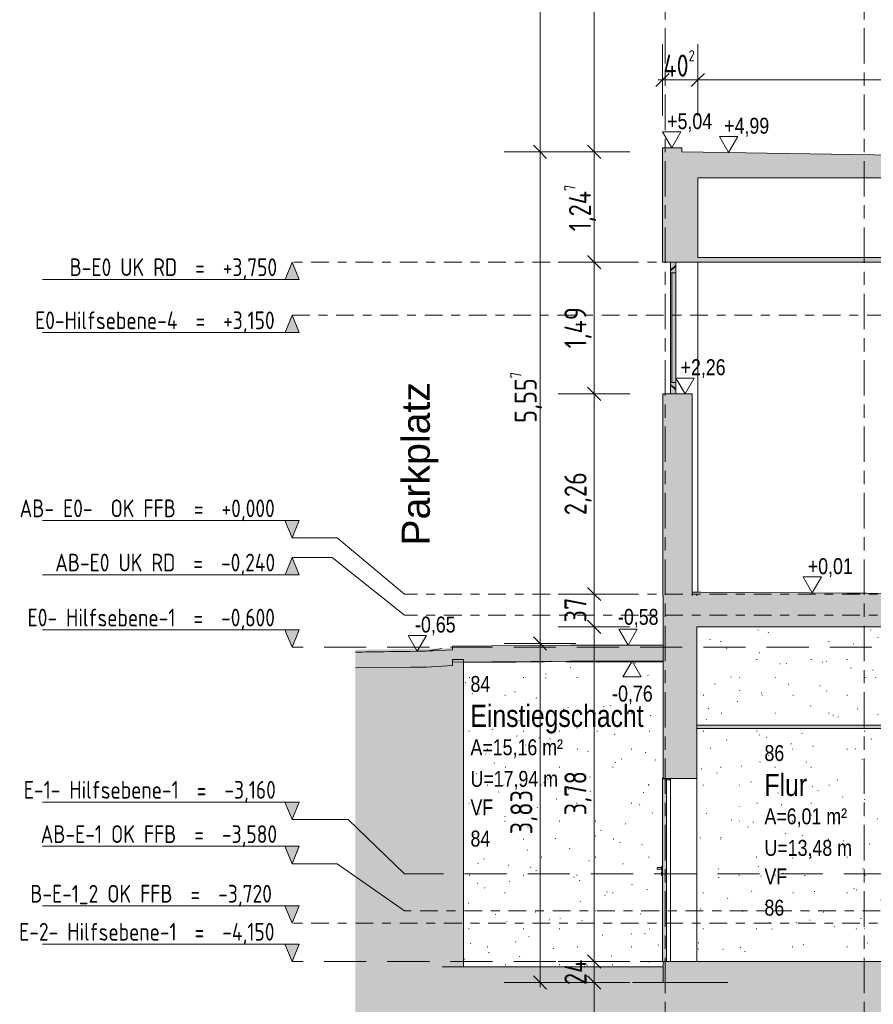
# Model space of a CAD drawing. Header units: metres. Extents: x -34 to 182, y -15 to 869.
# Tile 24 of 46: x 36 to 45, y -7 to 4. Entities that reach past the tile are written whole.
import ezdxf

# ---------------------------------------------------------------- set-up
doc = ezdxf.new("R2010")
doc.units = ezdxf.units.M
for name, pattern in [('_Ebene_', [0.4, 0.2, -0.1, 0, -0.1]), ('_Rasterlinie_', [0.75, 0.4, -0.1, 0.15, -0.1]), ('Abgebrochen', [0.714375, 0.47625, -0.238125])]:
    doc.linetypes.add(name, pattern=pattern)
for name, color, linetype, lineweight in [('A_Bem', 7, 'Continuous', 5), ('A_Bem-100', 7, 'Continuous', 5), ('A_Detailelemente', 7, 'Continuous', 9), ('A_Ebenen', 130, 'Continuous', 5), ('A_Fenster', 45, 'Continuous', 5), ('A_Fenster_Glas', 5, 'Continuous', 5), ('A_Geschossdecken', 7, 'Continuous', 5), ('A_Geschossdecken_Oberflächenschraffur', 7, 'Continuous', 5), ('A_Geschossdecken_Schraffur', 7, 'Continuous', 5), ('A_Hoehenkoten', 124, 'Continuous', 5), ('A_Linien_Feine Linien', 7, 'Continuous', 5), ('A_Notizen', 130, 'Continuous', 5), ('A_Raster', 128, 'Continuous', 5), ('A_Raum-Txt', 16, 'Continuous', 5), ('A_Tragwerksstützen', 7, 'Continuous', 5), ('A_Tuer', 128, 'Continuous', 5), ('A_Türen_Element', 128, 'Continuous', 5), ('A_Türen_Rahmen', 128, 'Continuous', 5), ('A_Wand', 244, 'Continuous', 5), ('A_Wand_Schraff', 1, 'Continuous', 5), ('A_Wände_Oberflächenschraffur', 244, 'Continuous', 5)]:
    doc.layers.add(name, color=color, linetype=linetype, lineweight=lineweight)
doc.styles.add('Arial', font='arial.ttf', dxfattribs={"width": 0.8, "height": 0.18})
doc.styles.add('Arial_B', font='txt', dxfattribs={"width": 0.8, "height": 0.25})
doc.styles.add('Arial_I', font='txt', dxfattribs={"height": 0.3175})
doc.styles.add('ISOCPEUR', font='isocpeur.ttf', dxfattribs={"width": 0.8, "height": 0.2})
doc.styles.add('ISOCPEUR_1', font='isocpeur.ttf', dxfattribs={"width": 0.8, "height": 0.25})
doc.dimstyles.new('BLB-Standard_2_5_Aussen', dxfattribs={"dimscale": 0.3048, "dimtxt": 0.248995, "dimasz": 0.492126, "dimexe": 1.32874, "dimexo": 0.0625, "dimgap": 0.032808, "dimtad": 1, "dimdec": 1, "dimlfac": 100, "dimrnd": 0.1, "dimdsep": 46, "dimtxsty": 'ISOCPEUR_1', "dimblk1": 'OBLIQUE', "dimblk2": 'OBLIQUE', "dimsah": 1, "dimcen": 0.09, "dimdle": 0.164042, "dimazin": 0, "dimtfac": 1, "dimtdec": 4, "dimtix": 1, "dimtmove": 0, "dimatfit": 3, "dimfxl": 1.32874, "dimfxlon": 1, "dimtvp": 1, "dimtolj": 1, "dimtzin": 0, "dimarcsym": 2})
doc.dimstyles.new('BLB-Standard_2_5_Aussen_1', dxfattribs={"dimscale": 0.3048, "dimtxt": 0.248995, "dimasz": 0.492126, "dimexe": 1.32874, "dimexo": 0.0625, "dimgap": 0.032808, "dimtad": 1, "dimrnd": 0.001, "dimzin": 0, "dimdsep": 46, "dimtxsty": 'ISOCPEUR_1', "dimblk1": 'OBLIQUE', "dimblk2": 'OBLIQUE', "dimsah": 1, "dimcen": 0.09, "dimdle": 0.164042, "dimazin": 0, "dimtfac": 1, "dimtdec": 4, "dimtix": 1, "dimtmove": 0, "dimatfit": 3, "dimfxl": 1.32874, "dimfxlon": 1, "dimtvp": 1, "dimtolj": 1, "dimtzin": 0, "dimarcsym": 2})
pattern_1 = [(0, (43.26052, 18.796), (0, 0.32), []), (90, (43.2605165, 18.796), (-0.001, 6e-20), [])]
pattern_2 = [(0, (108.63052, 18.796), (0.813, 0.203), [0.007, -0.603, 0.007, -0.603, -3.251]), (0, (108.63052, 18.796), (0.813, 0.203), [-1.219, 0.007, -1.212, 0.007, -0.603, -1.422]), (0, (108.63052, 18.796), (0.813, 0.203), [-3.048, 0.007, -0.4, 0.007, -1.009]), (120, (108.93452, 18.897), (-0.58230316, 0.60257865), [0.007, -0.603, 0.007, -0.603, -3.251]), (120, (108.93452, 18.897), (-0.58230316, 0.60257865), [-1.219, 0.007, -1.212, 0.007, -0.603, -1.422]), (120, (108.93452, 18.897), (-0.58230316, 0.60257865), [-3.048, 0.007, -0.4, 0.007, -1.009]), (240, (109.03652, 19.304), (-0.23069684, -0.80557865), [0.007, -0.603, 0.007, -0.603, -3.251]), (240, (109.03652, 19.304), (-0.23069684, -0.80557865), [-1.219, 0.007, -1.212, 0.007, -0.603, -1.422]), (240, (109.03652, 19.304), (-0.23069684, -0.80557865), [-3.048, 0.007, -0.4, 0.007, -1.009])]

# ---------------------------------------------------------------- blocks, each defined once
blk = doc.blocks.new('FE 2 tlg - DrehKipp mit Pfosten - 3660 x 1490-8070097-B2')
at = {"layer": 'A_Fenster', "lineweight": 9}
h = blk.add_hatch(color=253, dxfattribs=at)
h.paths.add_polyline_path([(-28.502, -0.475), (-28.487, -0.475), (-28.487, -0.405), (-28.547, -0.405), (-28.547, -0.435), (-28.532, -0.435), (-28.532, -0.45), (-28.517, -0.45), (-28.517, -0.46), (-28.502, -0.46)], flags=0)
h.paths.add_polyline_path([(-28.547, 0.835), (-28.487, 0.835), (-28.487, 0.905), (-28.502, 0.905), (-28.502, 0.89), (-28.517, 0.89), (-28.517, 0.88), (-28.532, 0.88), (-28.532, 0.865), (-28.547, 0.865)], flags=0)
at = {"layer": 'A_Fenster_Glas', "lineweight": 9}
h = blk.add_hatch(color=253, dxfattribs=at)
h.paths.add_polyline_path([(-28.487, -0.535), (-28.487, -0.48), (-28.502, -0.48), (-28.502, -0.465), (-28.517, -0.465), (-28.517, -0.455), (-28.532, -0.455), (-28.532, -0.44), (-28.547, -0.44), (-28.547, -0.535)], flags=0)
h.paths.add_polyline_path([(-28.547, 0.87), (-28.532, 0.87), (-28.532, 0.885), (-28.517, 0.885), (-28.517, 0.895), (-28.502, 0.895), (-28.502, 0.91), (-28.487, 0.91), (-28.487, 0.955), (-28.547, 0.955)], flags=0)
blk.add_hatch(color=253, dxfattribs=at).paths.add_polyline_path([(-28.488, -0.405), (-28.488, 0.835), (-28.532, 0.835), (-28.532, -0.405)], flags=0)
at = {"layer": 'A_Fenster', "color": 250, "lineweight": 9}
for p, q in [((-28.487, 0.955), (-28.547, 0.955)), ((-28.547, 0.955), (-28.547, 0.87)), ((-28.517, 0.885), (-28.517, 0.895)), ((-28.517, 0.895), (-28.502, 0.895)), ((-28.517, 0.89), (-28.517, 0.895)), ((-28.502, 0.89), (-28.517, 0.89)), ((-28.517, 0.89), (-28.517, 0.88)), ((-28.502, 0.895), (-28.502, 0.91)), ((-28.502, 0.91), (-28.487, 0.91)), ((-28.502, 0.91), (-28.502, 0.905)), ((-28.487, 0.905), (-28.502, 0.905)), ((-28.502, 0.905), (-28.502, 0.89)), ((-28.487, 0.91), (-28.487, 0.955)), ((-28.487, 0.91), (-28.487, 0.905)), ((-28.487, 0.91), (-28.487, 0.91)), ((-28.487, 0.835), (-28.487, 0.905)), ((-28.487, 0.905), (-28.487, 0.905)), ((-28.487, 0.835), (-28.487, 0.905)), ((-28.547, 0.87), (-28.532, 0.87)), ((-28.547, 0.865), (-28.547, 0.87)), ((-28.547, 0.865), (-28.547, 0.835)), ((-28.532, 0.865), (-28.547, 0.865)), ((-28.547, 0.835), (-28.488, 0.835)), ((-28.547, 0.835), (-28.547, -0.405)), ((-28.532, 0.87), (-28.532, 0.885)), ((-28.532, 0.885), (-28.517, 0.885)), ((-28.532, 0.88), (-28.532, 0.885)), ((-28.517, 0.88), (-28.532, 0.88)), ((-28.532, 0.88), (-28.532, 0.865)), ((-28.487, 0.835), (-28.487, 0.835)), ((-28.487, -0.405), (-28.487, 0.835)), ((-28.547, -0.405), (-28.547, -0.435)), ((-28.488, -0.405), (-28.547, -0.405)), ((-28.547, -0.435), (-28.532, -0.435)), ((-28.547, -0.44), (-28.547, -0.435)), ((-28.532, -0.44), (-28.547, -0.44)), ((-28.547, -0.44), (-28.547, -0.535)), ((-28.532, -0.435), (-28.532, -0.45)), ((-28.532, -0.455), (-28.532, -0.44)), ((-28.487, -0.475), (-28.487, -0.405)), ((-28.487, -0.405), (-28.487, -0.405)), ((-28.487, -0.475), (-28.487, -0.405)), ((-28.547, -0.535), (-28.487, -0.535)), ((-28.532, -0.45), (-28.517, -0.45)), ((-28.532, -0.455), (-28.532, -0.45)), ((-28.517, -0.455), (-28.532, -0.455)), ((-28.517, -0.45), (-28.517, -0.46)), ((-28.517, -0.465), (-28.517, -0.455)), ((-28.517, -0.46), (-28.502, -0.46)), ((-28.517, -0.465), (-28.517, -0.46)), ((-28.502, -0.465), (-28.517, -0.465)), ((-28.502, -0.46), (-28.502, -0.475)), ((-28.502, -0.48), (-28.502, -0.465)), ((-28.502, -0.475), (-28.487, -0.475)), ((-28.502, -0.475), (-28.502, -0.48)), ((-28.487, -0.48), (-28.502, -0.48)), ((-28.487, -0.475), (-28.487, -0.475)), ((-28.487, -0.475), (-28.487, -0.48)), ((-28.487, -0.535), (-28.487, -0.48)), ((-28.487, -0.48), (-28.487, -0.48))]:
    blk.add_line(p, q, dxfattribs=at)
at = {"layer": 'A_Fenster_Glas', "color": 250, "lineweight": 9}
for p, q in [((-28.488, 0.835), (-28.532, 0.835)), ((-28.532, 0.835), (-28.532, -0.405)), ((-28.488, -0.405), (-28.488, 0.835)), ((-28.488, 0.835), (-28.488, -0.405)), ((-28.532, -0.405), (-28.488, -0.405))]:
    blk.add_line(p, q, dxfattribs=at)
blk = doc.blocks.new('TU DF 1 - Stahl-Eckzarge flächenbündig - DL - 1050 x 2030-8561502-B2')
at = {"layer": 'A_Tuer', "color": 250, "lineweight": 9}
for p, q in [((-28.649, -5.885), (-28.689, -5.885)), ((-28.649, -5.885), (-28.689, -5.885)), ((-28.639, -5.875), (-28.649, -5.875)), ((-28.649, -5.895), (-28.649, -5.875)), ((-28.649, -5.915), (-28.649, -5.895)), ((-28.689, -5.905), (-28.649, -5.905)), ((-28.689, -5.905), (-28.649, -5.905)), ((-28.649, -5.915), (-28.639, -5.915)), ((-28.639, -5.935), (-28.649, -5.935)), ((-28.649, -5.955), (-28.649, -5.935)), ((-28.649, -5.975), (-28.649, -5.955)), ((-28.649, -5.975), (-28.639, -5.975))]:
    blk.add_line(p, q, dxfattribs=at)
for points, knots in [([(-28.689, -5.885), (-28.689, -5.885), (-28.69, -5.885), (-28.69, -5.885), (-28.691, -5.885), (-28.692, -5.885), (-28.692, -5.886), (-28.693, -5.886), (-28.693, -5.886), (-28.694, -5.886), (-28.694, -5.887), (-28.695, -5.887), (-28.696, -5.888), (-28.696, -5.889), (-28.697, -5.889), (-28.698, -5.89), (-28.698, -5.891), (-28.699, -5.893), (-28.699, -5.894), (-28.699, -5.895)], [0.5, 0.5, 0.5, 0.5, 0.5208333, 0.5416667, 0.5625, 0.5833333, 0.6041667, 0.625, 0.6458333, 0.6666667, 0.6875, 0.7083333, 0.75, 0.7708333, 0.7916667, 0.8333333, 0.875, 0.9166667, 1, 1, 1, 1]), ([(-28.689, -5.885), (-28.689, -5.885), (-28.69, -5.885), (-28.69, -5.885), (-28.691, -5.885), (-28.692, -5.885), (-28.692, -5.886), (-28.693, -5.886), (-28.693, -5.886), (-28.694, -5.886), (-28.694, -5.887), (-28.695, -5.887), (-28.696, -5.888), (-28.696, -5.889), (-28.697, -5.889), (-28.698, -5.89), (-28.698, -5.891), (-28.699, -5.893), (-28.699, -5.894), (-28.699, -5.895)], [0.5, 0.5, 0.5, 0.5, 0.5208333, 0.5416667, 0.5625, 0.5833333, 0.6041667, 0.625, 0.6458333, 0.6666667, 0.6875, 0.7083333, 0.75, 0.7708333, 0.7916667, 0.8333333, 0.875, 0.9166667, 1, 1, 1, 1]), ([(-28.699, -5.895), (-28.699, -5.896), (-28.699, -5.897), (-28.698, -5.899), (-28.698, -5.9), (-28.697, -5.901), (-28.696, -5.902), (-28.696, -5.902), (-28.695, -5.903), (-28.694, -5.904), (-28.693, -5.904), (-28.693, -5.904), (-28.692, -5.905), (-28.692, -5.905), (-28.691, -5.905), (-28.69, -5.905), (-28.69, -5.905), (-28.689, -5.905), (-28.689, -5.905)], [0, 0, 0, 0, 0.0833333, 0.125, 0.1666667, 0.2083333, 0.2291667, 0.25, 0.2916667, 0.3333333, 0.3541667, 0.375, 0.3958333, 0.4166667, 0.4375, 0.4583333, 0.4791667, 0.5, 0.5, 0.5, 0.5]), ([(-28.699, -5.895), (-28.699, -5.896), (-28.699, -5.897), (-28.698, -5.899), (-28.698, -5.9), (-28.697, -5.901), (-28.696, -5.902), (-28.696, -5.902), (-28.695, -5.903), (-28.694, -5.904), (-28.693, -5.904), (-28.693, -5.904), (-28.692, -5.905), (-28.692, -5.905), (-28.691, -5.905), (-28.69, -5.905), (-28.69, -5.905), (-28.689, -5.905), (-28.689, -5.905)], [0, 0, 0, 0, 0.0833333, 0.125, 0.1666667, 0.2083333, 0.2291667, 0.25, 0.2916667, 0.3333333, 0.3541667, 0.375, 0.3958333, 0.4166667, 0.4375, 0.4583333, 0.4791667, 0.5, 0.5, 0.5, 0.5])]:
    blk.add_open_spline(points, degree=3, knots=knots, dxfattribs=at)
blk = doc.blocks.new('TU DF 1 - Stahl-Eckzarge flächenbündig - DL - 900 x 2050-8561848-B2')
at = {"layer": 'A_Tuer', "lineweight": 9}
for points in [[(-28.594, -4.895), (-28.549, -4.895), (-28.549, -4.88), (-28.559, -4.88), (-28.559, -4.882), (-28.551, -4.882), (-28.551, -4.893), (-28.592, -4.893), (-28.592, -4.878), (-28.637, -4.878), (-28.637, -4.872), (-28.629, -4.872), (-28.629, -4.87), (-28.639, -4.87), (-28.639, -4.88), (-28.594, -4.88)], [(-28.639, -6.945), (-28.594, -6.945), (-28.594, -4.884), (-28.639, -4.884), (-28.639, -6.678)]]:
    blk.add_hatch(color=253, dxfattribs=at).paths.add_polyline_path(points, flags=0)
at = {"layer": 'A_Türen_Element', "color": 250, "lineweight": 9}
for p, q in [((-28.594, -4.884), (-28.639, -4.884)), ((-28.639, -4.884), (-28.639, -6.945)), ((-28.594, -6.945), (-28.594, -4.884)), ((-28.639, -6.945), (-28.594, -6.945))]:
    blk.add_line(p, q, dxfattribs=at)
at = {"layer": 'A_Türen_Rahmen', "color": 250, "lineweight": 9}
for p, q in [((-28.629, -4.87), (-28.639, -4.87)), ((-28.639, -4.87), (-28.639, -4.88)), ((-28.639, -4.88), (-28.594, -4.88)), ((-28.639, -4.884), (-28.639, -4.88)), ((-28.637, -4.878), (-28.637, -4.872)), ((-28.637, -4.872), (-28.629, -4.872)), ((-28.592, -4.878), (-28.637, -4.878)), ((-28.629, -4.872), (-28.629, -4.87)), ((-28.594, -4.88), (-28.594, -4.895)), ((-28.592, -4.893), (-28.592, -4.878)), ((-28.551, -4.893), (-28.592, -4.893)), ((-28.549, -4.88), (-28.559, -4.88)), ((-28.559, -4.88), (-28.559, -4.882)), ((-28.559, -4.882), (-28.551, -4.882)), ((-28.559, -4.893), (-28.559, -4.882)), ((-28.551, -4.882), (-28.551, -4.893)), ((-28.549, -4.895), (-28.549, -4.88)), ((-28.594, -4.895), (-28.549, -4.895)), ((-28.549, -4.895), (-28.549, -6.945))]:
    blk.add_line(p, q, dxfattribs=at)
blk = doc.blocks.new('Ebene - Rohbau-1046864-B2')
at = {"layer": 'A_Ebenen'}
blk.add_hatch(color=256, dxfattribs=at).paths.add_polyline_path([(26.672, -2.599), (26.592, -2.795), (26.513, -2.599)], flags=0)
at = {"layer": 'A_Ebenen', "color": 170, "lineweight": 9}
for p, q in [((26.513, -2.599), (26.592, -2.795)), ((26.513, -2.599), (29.413, -2.599)), ((26.592, -2.795), (26.672, -2.599))]:
    blk.add_line(p, q, dxfattribs=at)
at = {"layer": 'A_Ebenen', "color": 251, "lineweight": 9}
for p, q in [((26.672, -2.599), (26.513, -2.599)), ((26.513, -2.599), (26.592, -2.795)), ((26.592, -2.795), (26.672, -2.599))]:
    blk.add_line(p, q, dxfattribs=at)
blk = doc.blocks.new('Ebene - Rohbau-1168218-B2')
at = {"layer": 'A_Ebenen'}
blk.add_hatch(color=256, dxfattribs=at).paths.add_polyline_path([(-32.904, 5.948), (-32.746, 5.948), (-32.825, 6.145)], flags=0)
at = {"layer": 'A_Ebenen', "color": 251, "lineweight": 9}
for p, q in [((-32.904, 5.948), (-32.825, 6.145)), ((-32.825, 6.145), (-32.746, 5.948)), ((-32.746, 5.948), (-32.904, 5.948))]:
    blk.add_line(p, q, dxfattribs=at)
at = {"layer": 'A_Ebenen', "color": 170, "lineweight": 9}
blk.add_line((-32.746, 5.948), (-35.646, 5.948), dxfattribs=at)
blk = doc.blocks.new('Höhenkoten - leer-6237472-B2')
at = {"layer": 'A_Hoehenkoten'}
for p, q in [((-23.599, -6.765), (-23.806, -6.765)), ((-23.702, -6.945), (-23.806, -6.765)), ((-23.702, -6.945), (-23.599, -6.765))]:
    blk.add_line(p, q, dxfattribs=at)
blk = doc.blocks.new('DIMBLOCK97-B2')
at = {"layer": 'A_Bem-100', "lineweight": 9}
for p, q in [((42.154, -7.185), (42.079, -7.11)), ((42.154, -7.185), (42.229, -7.26)), ((42.154, -9.365), (42.079, -9.29)), ((42.154, -9.365), (42.229, -9.44))]:
    blk.add_line(p, q, dxfattribs=at)
at = {"layer": 'A_Bem-100'}
for p, q in [((42.559, -7.185), (41.749, -7.185)), ((42.154, -9.415), (42.154, -7.185)), ((42.154, -7.185), (42.559, -7.185)), ((42.559, -9.365), (41.749, -9.365)), ((42.154, -9.365), (42.559, -9.365))]:
    blk.add_line(p, q, dxfattribs=at)
at = {"layer": 'A_Bem-100', "color": 0, "insert": (41.818, -8.495), "char_height": 0.25, "width": 0.52883, "attachment_point": 1, "rotation": 90, "line_spacing_factor": 1.149209, "style": 'ISOCPEUR_1'}
blk.add_mtext('2,18', dxfattribs=at)
blk = doc.blocks.new('_Oblique')
at = {"color": 0, "linetype": 'ByBlock', "lineweight": -2}
blk.add_line((-0.5, -0.5), (0.5, 0.5), dxfattribs=at)
blk = doc.blocks.new('DIMBLOCK98-B2')
at = {"layer": 'A_Bem-100', "lineweight": 9}
for p, q in [((42.154, -6.945), (42.079, -6.87)), ((42.154, -6.945), (42.229, -7.02)), ((42.154, -7.185), (42.079, -7.11)), ((42.154, -7.185), (42.229, -7.26))]:
    blk.add_line(p, q, dxfattribs=at)
at = {"layer": 'A_Bem-100'}
for p, q in [((42.559, -6.945), (41.749, -6.945)), ((42.154, -7.185), (42.154, -6.945)), ((42.154, -6.945), (42.559, -6.945)), ((42.559, -7.185), (41.749, -7.185)), ((42.154, -7.185), (42.559, -7.185))]:
    blk.add_line(p, q, dxfattribs=at)
at = {"layer": 'A_Bem-100', "color": 0, "insert": (41.818, -7.212), "char_height": 0.25, "width": 0.35255, "attachment_point": 1, "rotation": 90, "line_spacing_factor": 1.149209, "style": 'ISOCPEUR_1'}
blk.add_mtext('24', dxfattribs=at)
blk = doc.blocks.new('DIMBLOCK99-B2')
at = {"layer": 'A_Bem-100', "lineweight": 9}
for p, q in [((42.154, -3.165), (42.079, -3.09)), ((42.154, -3.165), (42.229, -3.24)), ((42.154, -6.945), (42.079, -6.87)), ((42.154, -6.945), (42.229, -7.02))]:
    blk.add_line(p, q, dxfattribs=at)
at = {"layer": 'A_Bem-100'}
for p, q in [((42.559, -3.165), (41.749, -3.165)), ((42.154, -6.945), (42.154, -3.165)), ((42.154, -3.165), (42.559, -3.165)), ((42.559, -6.945), (41.749, -6.945)), ((42.154, -6.945), (42.559, -6.945))]:
    blk.add_line(p, q, dxfattribs=at)
at = {"layer": 'A_Bem-100', "color": 0, "insert": (41.818, -5.295), "char_height": 0.25, "width": 0.57664, "attachment_point": 1, "rotation": 90, "line_spacing_factor": 1.149209, "style": 'ISOCPEUR_1'}
blk.add_mtext('3,78', dxfattribs=at)
blk = doc.blocks.new('DIMBLOCK100-B2')
at = {"layer": 'A_Bem-100', "lineweight": 9}
for p, q in [((42.154, -2.795), (42.079, -2.72)), ((42.154, -2.795), (42.229, -2.87)), ((42.154, -3.165), (42.079, -3.09)), ((42.154, -3.165), (42.229, -3.24))]:
    blk.add_line(p, q, dxfattribs=at)
at = {"layer": 'A_Bem-100'}
for p, q in [((42.559, -2.795), (41.749, -2.795)), ((42.154, -3.165), (42.154, -2.795)), ((42.154, -2.795), (42.559, -2.795)), ((42.559, -3.165), (41.749, -3.165)), ((42.154, -3.165), (42.559, -3.165))]:
    blk.add_line(p, q, dxfattribs=at)
at = {"layer": 'A_Bem-100', "color": 0, "insert": (41.818, -3.117), "char_height": 0.25, "width": 0.32865, "attachment_point": 1, "rotation": 90, "line_spacing_factor": 1.149209, "style": 'ISOCPEUR_1'}
blk.add_mtext('37', dxfattribs=at)
blk = doc.blocks.new('DIMBLOCK101-B2')
at = {"layer": 'A_Bem-100'}
for p, q in [((42.559, -0.535), (41.749, -0.535)), ((42.154, -2.795), (42.154, -0.535)), ((42.154, -0.535), (42.559, -0.535)), ((42.559, -2.795), (41.749, -2.795)), ((42.154, -2.795), (42.559, -2.795))]:
    blk.add_line(p, q, dxfattribs=at)
at = {"layer": 'A_Bem-100', "lineweight": 9}
for p, q in [((42.154, -0.535), (42.079, -0.46)), ((42.154, -0.535), (42.229, -0.61)), ((42.154, -2.795), (42.079, -2.72)), ((42.154, -2.795), (42.229, -2.87))]:
    blk.add_line(p, q, dxfattribs=at)
at = {"layer": 'A_Bem-100', "color": 0, "insert": (41.818, -1.905), "char_height": 0.25, "width": 0.57664, "attachment_point": 1, "rotation": 90, "line_spacing_factor": 1.149209, "style": 'ISOCPEUR_1'}
blk.add_mtext('2,26', dxfattribs=at)
blk = doc.blocks.new('DIMBLOCK102-B2')
at = {"layer": 'A_Bem-100', "lineweight": 9}
for p, q in [((42.154, 0.955), (42.079, 1.03)), ((42.154, 0.955), (42.229, 0.88)), ((42.154, -0.535), (42.079, -0.46)), ((42.154, -0.535), (42.229, -0.61))]:
    blk.add_line(p, q, dxfattribs=at)
at = {"layer": 'A_Bem-100'}
for p, q in [((42.559, 0.955), (41.749, 0.955)), ((42.154, -0.535), (42.154, 0.955)), ((42.154, 0.955), (42.559, 0.955)), ((42.559, -0.535), (41.749, -0.535)), ((42.154, -0.535), (42.559, -0.535))]:
    blk.add_line(p, q, dxfattribs=at)
at = {"layer": 'A_Bem-100', "color": 0, "insert": (41.818, -0.02), "char_height": 0.25, "width": 0.55273, "attachment_point": 1, "rotation": 90, "line_spacing_factor": 1.149209, "style": 'ISOCPEUR_1'}
blk.add_mtext('1,49', dxfattribs=at)
blk = doc.blocks.new('DIMBLOCK103-B2')
at = {"layer": 'A_Bem-100', "lineweight": 9}
for p, q in [((42.154, 2.201), (42.079, 2.276)), ((42.154, 2.201), (42.229, 2.126)), ((42.154, 0.955), (42.079, 1.03)), ((42.154, 0.955), (42.229, 0.88))]:
    blk.add_line(p, q, dxfattribs=at)
at = {"layer": 'A_Bem-100'}
for p, q in [((42.559, 2.201), (41.749, 2.201)), ((42.154, 0.955), (42.154, 2.201)), ((42.154, 2.201), (42.559, 2.201)), ((42.559, 0.955), (41.749, 0.955)), ((42.154, 0.955), (42.559, 0.955))]:
    blk.add_line(p, q, dxfattribs=at)
at = {"layer": 'A_Bem-100', "color": 0, "insert": (41.818, 1.303), "char_height": 0.25, "width": 0.66029, "attachment_point": 1, "rotation": 90, "line_spacing_factor": 1.149209, "style": 'ISOCPEUR_1'}
blk.add_mtext('1,24\\A2\\H0.5x;\\S7^  ;\\H2x;', dxfattribs=at)
blk = doc.blocks.new('DIMBLOCK104-B2')
at = {"layer": 'A_Bem-100'}
for p, q in [((42.559, 8.465), (41.749, 8.465)), ((42.154, 2.201), (42.154, 8.465)), ((42.154, 8.465), (42.559, 8.465)), ((42.559, 2.201), (41.749, 2.201)), ((42.154, 2.201), (42.559, 2.201))]:
    blk.add_line(p, q, dxfattribs=at)
at = {"layer": 'A_Bem-100', "lineweight": 9}
for p, q in [((42.154, 8.465), (42.079, 8.54)), ((42.154, 8.465), (42.229, 8.39)), ((42.154, 2.201), (42.079, 2.276)), ((42.154, 2.201), (42.229, 2.126))]:
    blk.add_line(p, q, dxfattribs=at)
at = {"layer": 'A_Bem-100', "color": 0, "insert": (41.818, 5.048), "char_height": 0.25, "width": 0.68419, "attachment_point": 1, "rotation": 90, "line_spacing_factor": 1.149209, "style": 'ISOCPEUR_1'}
blk.add_mtext('6,26\\A2\\H0.5x;\\S3^  ;\\H2x;', dxfattribs=at)
blk = doc.blocks.new('DIMBLOCK131-B2')
at = {"layer": 'A_Bem-100', "lineweight": 9}
for p, q in [((41.542, -3.355), (41.467, -3.28)), ((41.542, -3.355), (41.617, -3.43)), ((41.542, -7.185), (41.467, -7.11)), ((41.542, -7.185), (41.617, -7.26))]:
    blk.add_line(p, q, dxfattribs=at)
at = {"layer": 'A_Bem-100'}
for p, q in [((41.947, -3.355), (41.137, -3.355)), ((41.542, -7.235), (41.542, -3.355)), ((41.542, -3.355), (41.947, -3.355)), ((41.947, -7.185), (41.137, -7.185)), ((41.542, -7.185), (41.947, -7.185))]:
    blk.add_line(p, q, dxfattribs=at)
at = {"layer": 'A_Bem-100', "color": 0, "insert": (41.206, -5.51), "char_height": 0.25, "width": 0.57664, "attachment_point": 1, "rotation": 90, "line_spacing_factor": 1.149209, "style": 'ISOCPEUR_1'}
blk.add_mtext('3,83', dxfattribs=at)
blk = doc.blocks.new('DIMBLOCK132-B2')
at = {"layer": 'A_Bem-100', "lineweight": 9}
for p, q in [((41.542, 2.201), (41.467, 2.276)), ((41.542, 2.201), (41.617, 2.126)), ((41.542, -3.355), (41.467, -3.28)), ((41.542, -3.355), (41.617, -3.43))]:
    blk.add_line(p, q, dxfattribs=at)
at = {"layer": 'A_Bem-100'}
for p, q in [((41.947, 2.201), (41.137, 2.201)), ((41.542, -3.355), (41.542, 2.201)), ((41.542, 2.201), (41.947, 2.201)), ((41.947, -3.355), (41.137, -3.355)), ((41.542, -3.355), (41.947, -3.355))]:
    blk.add_line(p, q, dxfattribs=at)
at = {"layer": 'A_Bem-100', "color": 0, "insert": (41.206, -0.862), "char_height": 0.25, "width": 0.68419, "attachment_point": 1, "rotation": 90, "line_spacing_factor": 1.149209, "style": 'ISOCPEUR_1'}
blk.add_mtext('5,55\\A2\\H0.5x;\\S7^  ;\\H2x;', dxfattribs=at)
blk = doc.blocks.new('DIMBLOCK133-B2')
at = {"layer": 'A_Bem-100', "lineweight": 9}
for p, q in [((41.542, 8.865), (41.467, 8.94)), ((41.542, 8.865), (41.617, 8.79)), ((41.542, 2.201), (41.467, 2.276)), ((41.542, 2.201), (41.617, 2.126))]:
    blk.add_line(p, q, dxfattribs=at)
at = {"layer": 'A_Bem-100'}
for p, q in [((41.542, 2.201), (41.542, 8.915)), ((41.947, 8.865), (41.137, 8.865)), ((41.542, 8.865), (41.947, 8.865)), ((41.947, 2.201), (41.137, 2.201)), ((41.542, 2.201), (41.947, 2.201))]:
    blk.add_line(p, q, dxfattribs=at)
at = {"layer": 'A_Bem-100', "color": 0, "insert": (41.206, 5.248), "char_height": 0.25, "width": 0.68419, "attachment_point": 1, "rotation": 90, "line_spacing_factor": 1.149209, "style": 'ISOCPEUR_1'}
blk.add_mtext('6,66\\A2\\H0.5x;\\S3^  ;\\H2x;', dxfattribs=at)
blk = doc.blocks.new('DIMBLOCK196-B2')
at = {"layer": 'A_Bem-100'}
for p, q in [((43.327, 2.607), (43.327, 3.417)), ((57.486, 2.607), (57.486, 3.417)), ((43.277, 3.012), (57.536, 3.012)), ((43.327, 3.012), (43.327, 2.607)), ((57.486, 3.012), (57.486, 2.607))]:
    blk.add_line(p, q, dxfattribs=at)
at = {"layer": 'A_Bem-100', "lineweight": 9}
for p, q in [((43.327, 3.012), (43.252, 2.937)), ((43.327, 3.012), (43.402, 3.087)), ((57.486, 3.012), (57.411, 2.937)), ((57.486, 3.012), (57.561, 3.087))]:
    blk.add_line(p, q, dxfattribs=at)
at = {"layer": 'A_Bem-100', "color": 0, "insert": (50.083, 3.349), "char_height": 0.25, "width": 0.77681, "attachment_point": 1, "line_spacing_factor": 1.149209, "style": 'ISOCPEUR_1'}
blk.add_mtext('14,15\\A2\\H0.5x;\\S9^  ;\\H2x;', dxfattribs=at)
blk = doc.blocks.new('DIMBLOCK197-B2')
at = {"layer": 'A_Bem-100'}
for p, q in [((42.926, 2.607), (42.926, 3.417)), ((43.327, 2.607), (43.327, 3.417)), ((42.876, 3.012), (43.377, 3.012)), ((42.926, 3.012), (42.926, 2.607)), ((43.327, 3.012), (43.327, 2.607))]:
    blk.add_line(p, q, dxfattribs=at)
at = {"layer": 'A_Bem-100', "lineweight": 9}
for p, q in [((42.926, 3.012), (42.851, 2.937)), ((42.926, 3.012), (43.001, 3.087)), ((43.327, 3.012), (43.252, 2.937)), ((43.327, 3.012), (43.402, 3.087))]:
    blk.add_line(p, q, dxfattribs=at)
at = {"layer": 'A_Bem-100', "color": 0, "insert": (42.935, 3.349), "char_height": 0.25, "width": 0.46011, "attachment_point": 1, "line_spacing_factor": 1.149209, "style": 'ISOCPEUR_1'}
blk.add_mtext('40\\A2\\H0.5x;\\S2^  ;\\H2x;', dxfattribs=at)

msp = doc.modelspace()

# ---------------------------------------------------------------- hatches: boundary and pattern name
at = {"layer": 'A_Detailelemente'}
msp.add_hatch(color=254, dxfattribs=at).paths.add_polyline_path([(72.0582, -13.1485), (97.4159, -13.1485), (97.4159, -4.1477), (94.786, -4.1014), (94.786, -9.5651), (95.136, -9.5651), (95.136, -10.0651), (93.936, -10.0651), (93.936, -9.5651), (71.2035, -9.5651), (71.2035, -10.0651), (70.2035, -10.0651), (70.2035, -9.5651), (58.2009, -9.5651), (58.2009, -10.0651), (57.2009, -10.0651), (57.2009, -9.5651), (57.551, -9.5651), (57.551, -7.1851), (52.0347, -7.1851), (52.0347, -8.0351), (51.114, -8.0351), (51.114, -7.1851), (43.6656, -7.1851), (43.6656, -8.0351), (42.5856, -8.0351), (42.5856, -7.1851), (40.4356, -7.1851), (40.4356, -3.611), (40.2592, -3.621), (39.4553, -3.6308), (39.4553, -13.1485), (68.4356, -13.1485)], flags=0)
at = {"layer": 'A_Geschossdecken_Oberflächenschraffur'}
for points in [[(39.4553, -3.4512), (40.2567, -3.4409), (40.434, -3.4106), (39.4553, -3.4239), (39.4553, -3.4497)], [(40.2567, -3.4409), (40.5538, -3.424), (40.5538, -3.4038), (40.4246, -3.4122), (40.2569, -3.4409)], [(40.6756, -3.568), (41.4067, -3.5608), (41.8851, -3.5527), (40.6756, -3.5638), (40.6756, -3.5669)], [(41.2701, -3.5631), (42.9356, -3.5608), (42.9356, -3.5513), (41.8851, -3.5527)]]:
    msp.add_hatch(color=252, dxfattribs=at).paths.add_polyline_path(points, flags=0)
at = {"layer": 'A_Geschossdecken_Schraffur', "lineweight": 9}
h = msp.add_hatch(color=253, dxfattribs=at)
h.paths.add_polyline_path([(42.9257, 0.9549), (70.7403, 0.9549), (70.7403, 2.2049), (68.662, 2.1528), (59.9022, 1.9634), (45.7948, 2.16), (42.9257, 2.2049), (42.9257, 1.2298)], flags=0)
h.paths.add_polyline_path([(63.0018, 1.0049), (43.3274, 1.0049), (43.3274, 1.9049), (70.6376, 1.9049), (70.6376, 1.0049), (64.8131, 1.0049)], flags=0)
for points in [[(56.809, -2.8151), (56.809, -2.7751), (48.6274, -2.8044), (48.5035, -2.8025), (48.0453, -2.8015), (43.26, -2.7751), (43.26, -2.8151), (53.9455, -2.8151)], [(57.8862, -3.1651), (57.8862, -2.8151), (43.1256, -2.8151), (43.1256, -3.1651), (57.8509, -3.1651)], [(39.4553, -3.6308), (40.2592, -3.6207), (40.5538, -3.604), (40.5538, -3.424), (40.2567, -3.4409), (39.4553, -3.4512), (39.4553, -3.621)], [(40.5538, -3.5638), (41.8851, -3.5527), (42.9356, -3.5513), (42.9356, -3.3713), (41.8851, -3.3727), (40.5538, -3.3838), (40.5538, -3.424)], [(43.3156, -4.3151), (47.1547, -4.3151), (47.1547, -4.2751), (43.3156, -4.2751)], [(42.9356, -7.1851), (42.9356, -7.0051), (40.4356, -7.0051), (40.4356, -7.1851), (42.5856, -7.1851)], [(57.568, -7.1851), (57.8509, -7.1851), (57.8509, -6.9451), (42.9356, -6.9451), (42.9356, -7.1851), (57.551, -7.1851)], [(42.5856, -8.0351), (43.6656, -8.0351), (43.6656, -7.1851), (42.5856, -7.1851), (42.5856, -7.3972)]]:
    msp.add_hatch(color=253, dxfattribs=at).paths.add_polyline_path(points, flags=0)
at = {"layer": 'A_Wand_Schraff', "lineweight": 9}
for points in [[(43.1457, 2.2015), (43.1457, 2.2449), (42.9257, 2.2449), (42.9257, 2.2049), (43.0779, 2.2025)], [(42.93, -2.8151), (42.9356, -2.8151), (42.9356, -2.7951), (43.26, -2.7951), (43.26, -0.5351), (42.93, -0.5351), (42.93, -1.6458)], [(43.3156, -4.8801), (43.3156, -3.1651), (43.1256, -3.1651), (43.1256, -2.8151), (43.3156, -2.8151), (43.3156, -2.7951), (42.9356, -2.7951), (42.9356, -4.8801), (43.0779, -4.8801)], [(40.6756, -7.0051), (40.6756, -3.5351), (40.5538, -3.5351), (40.5538, -3.604), (40.4356, -3.611), (40.4356, -7.0051)]]:
    msp.add_hatch(color=253, dxfattribs=at).paths.add_polyline_path(points, flags=0)
at = {"layer": 'A_Wände_Oberflächenschraffur'}
h = msp.add_hatch(dxfattribs=at)
h.set_pattern_fill('FP_55', color=17, style=0, pattern_type=2)
h.set_pattern_definition(pattern_1)
h.paths.add_polyline_path([(43.2629, -2.7751), (43.2629, -0.5351), (43.26, -0.5351), (43.26, -2.7751)], flags=0)
h = msp.add_hatch(dxfattribs=at)
h.set_pattern_fill('FP_55', color=17, style=0, pattern_type=2)
h.set_pattern_definition(pattern_1)
h.paths.add_polyline_path([(43.2629, -2.7751), (43.2629, -0.5351), (43.26, -0.5351), (43.26, -2.7751)], flags=0)
h = msp.add_hatch(dxfattribs=at)
h.set_pattern_fill('FP_51', style=0, pattern_type=2)
h.set_pattern_definition(pattern_2)
h.paths.add_polyline_path([(44.8891, -6.9451), (46.0156, -6.9451), (46.0156, -4.3151), (43.3156, -4.3151), (43.3156, -6.9451)], flags=0)
h.paths.add_polyline_path([(46.0156, -4.2751), (46.0156, -3.1651), (43.3156, -3.1651), (43.3156, -4.2751), (43.4917, -4.2751)], flags=0)
h = msp.add_hatch(dxfattribs=at)
h.set_pattern_fill('FP_51', style=0, pattern_type=2)
h.set_pattern_definition(pattern_2)
h.paths.add_polyline_path([(41.2666, -7.0051), (42.9356, -7.0051), (42.9356, -6.9451), (42.9256, -6.9451), (42.9256, -5.9751), (42.9156, -5.9744), (42.9156, -5.9351), (42.9256, -5.9351), (42.9256, -5.9151), (42.9156, -5.9144), (42.9156, -5.9051), (42.873, -5.9048), (42.8685, -5.9022), (42.8659, -5.8977), (42.8659, -5.8925), (42.8685, -5.888), (42.873, -5.8854), (42.8756, -5.8851), (42.9156, -5.8851), (42.9156, -5.8751), (42.9256, -5.8751), (42.9256, -4.8701), (42.9356, -4.8701), (42.9356, -3.5608), (41.1807, -3.5638), (40.6756, -3.568), (40.6756, -7.0051)], flags=0)

# ---------------------------------------------------------------- linework, layer by layer
at = {"layer": 'A_Ebenen', "color": 170, "linetype": '_Ebene_', "lineweight": 9}
for p, q in [((98.1569, 0.9549), (38.7395, 0.9549)), ((38.7395, 0.3549), (98.1569, 0.3549)), ((98.1569, -2.7951), (40.0095, -2.7951)), ((98.1569, -3.0351), (40.0095, -3.0351)), ((96.8869, -6.3751), (40.0095, -6.3751)), ((98.1569, -6.5151), (38.7395, -6.5151))]:
    msp.add_line(p, q, dxfattribs=at)
at = {"layer": 'A_Ebenen', "color": 170, "lineweight": 9}
for p, q in [((39.2509, -2.1613), (38.7395, -2.1613)), ((40.0095, -2.7951), (39.2509, -2.1613)), ((39.1923, -2.3818), (38.7395, -2.3818)), ((40.0095, -3.0351), (39.1923, -2.3818)), ((39.2509, -5.8415), (38.7395, -5.8415)), ((40.0095, -6.3751), (39.2509, -5.8415))]:
    msp.add_line(p, q, dxfattribs=at)
at = {"layer": 'A_Ebenen', "color": 31, "linetype": 'Abgebrochen'}
for p, q in [((98.1569, -3.3951), (38.7395, -3.3951)), ((96.8869, -5.9551), (40.0095, -5.9551)), ((98.1569, -6.9451), (38.7395, -6.9451))]:
    msp.add_line(p, q, dxfattribs=at)
at = {"layer": 'A_Ebenen', "color": 31}
for p, q in [((39.3745, -5.3413), (38.7395, -5.3413)), ((40.0095, -5.9551), (39.3745, -5.3413))]:
    msp.add_line(p, q, dxfattribs=at)
at = {"layer": 'A_Geschossdecken', "color": 250, "lineweight": 9}
for p, q in [((42.9257, 2.2049), (42.9257, 0.9549)), ((46.3606, 2.1512), (43.1457, 2.2015)), ((42.9257, 0.9549), (70.6809, 0.9549)), ((43.26, -2.7751), (43.26, -2.8151)), ((43.3193, -2.7751), (43.26, -2.7751)), ((45.2312, -2.7859), (43.2996, -2.7751)), ((43.3585, -2.7751), (43.3274, -2.7751)), ((48.0699, -2.8016), (45.0149, -2.7843)), ((43.3156, -3.1651), (57.5509, -3.1651)), ((40.434, -3.4106), (40.2567, -3.4409)), ((40.5538, -3.424), (40.2567, -3.4409)), ((41.8851, -3.3727), (40.5538, -3.3838)), ((40.5538, -3.3838), (40.5538, -3.424)), ((42.9356, -3.3713), (41.8851, -3.3727)), ((40.5538, -3.5638), (41.8851, -3.5527)), ((41.8851, -3.5527), (41.2701, -3.5631)), ((41.8851, -3.5527), (42.9356, -3.5513)), ((40.2567, -3.6209), (40.4356, -3.6107)), ((47.1547, -4.2751), (43.3156, -4.2751)), ((43.3156, -4.3151), (47.1547, -4.3151)), ((42.9356, -7.0051), (40.4356, -7.0051)), ((57.8509, -6.9451), (42.9356, -6.9451)), ((42.9356, -7.1851), (42.9356, -6.9451)), ((42.5856, -7.1851), (43.6656, -7.1851))]:
    msp.add_line(p, q, dxfattribs=at)
for points in [[(39.7792, -3.447), (39.6713, -3.4484), (39.5633, -3.4498), (39.4553, -3.4512)], [(40.2567, -3.4409), (40.0975, -3.4429), (39.9384, -3.445), (39.7792, -3.447)], [(40.057, -3.6234), (40.1236, -3.6226), (40.1902, -3.6217), (40.2567, -3.6209)]]:
    msp.add_open_spline(points, degree=3, dxfattribs=at)
at = {"layer": 'A_Linien_Feine Linien'}
for p, q in [((70.6376, 1.9049), (43.3274, 1.9049)), ((43.3274, 1.9049), (43.3274, 1.0049)), ((43.3274, 1.0049), (70.6376, 1.0049)), ((40.2592, -3.621), (39.4553, -3.6308)), ((40.4356, -3.611), (40.2592, -3.621))]:
    msp.add_line(p, q, dxfattribs=at)
at = {"layer": 'A_Raster', "linetype": '_Rasterlinie_', "lineweight": 9}
for p, q in [((42.9563, -13.3036), (42.9563, 13.0853)), ((45.206, -13.3036), (45.206, 13.0853))]:
    msp.add_line(p, q, dxfattribs=at)
at = {"layer": 'A_Tragwerksstützen', "color": 250, "lineweight": 9}
msp.add_line((43.3274, -2.7753), (43.3274, 0.9549), dxfattribs=at)
at = {"layer": 'A_Wand', "color": 250, "lineweight": 9}
for p, q in [((43.1457, 2.2449), (42.9257, 2.2449)), ((42.9257, 2.2449), (42.9257, 2.2049)), ((43.1457, 2.2015), (43.1457, 2.2449)), ((43.26, -0.5351), (42.93, -0.5351)), ((42.93, -0.5351), (42.93, -2.8151)), ((43.26, -2.7751), (43.26, -0.5351)), ((43.2629, -0.5351), (43.26, -0.5351)), ((42.93, -2.8151), (42.9356, -2.8151)), ((42.9356, -2.8151), (42.9356, -4.8841)), ((43.3156, -2.7951), (43.26, -2.7951)), ((43.3156, -2.8151), (43.3156, -2.7951)), ((43.3156, -3.1651), (43.3156, -6.9451)), ((40.6756, -3.5351), (40.5538, -3.5351)), ((40.5538, -3.5351), (40.5538, -3.5638)), ((40.6756, -7.0051), (40.6756, -3.5351)), ((40.5538, -3.604), (40.4356, -3.6107)), ((40.5538, -3.5638), (40.5538, -3.604)), ((41.2701, -3.5631), (40.6756, -3.568)), ((41.5982, -3.5626), (41.2701, -3.5631)), ((42.9356, -3.5608), (41.8353, -3.5623)), ((42.9356, -4.8801), (43.3156, -4.8801))]:
    msp.add_line(p, q, dxfattribs=at)

# ---------------------------------------------------------------- block references
at = {"layer": 'A_Ebenen', "color": 251, "lineweight": 9}
for p in [(71.5645, -5.19), (71.5645, -5.79), (71.5645, -8.5267)]:
    msp.add_blockref('Ebene - Rohbau-1168218-B2', p, dxfattribs=at)
at = {"layer": 'A_Ebenen', "color": 251, "lineweight": 9, "extrusion": (0, 0, -1)}
for p in [(-65.3319, 0.6338), (-65.3319, -0.6), (-65.3319, -2.5462), (-65.3319, -3.0464), (-65.3319, -3.72), (-65.3319, -4.15)]:
    msp.add_blockref('Ebene - Rohbau-1046864-B2', p, dxfattribs=at)
at = {"layer": 'A_Fenster', "color": 250, "lineweight": 9}
msp.add_blockref('FE 2 tlg - DrehKipp mit Pfosten - 3660 x 1490-8070097-B2', (71.5645, 0), dxfattribs=at)
at = {"layer": 'A_Hoehenkoten'}
for p in [(66.732, 9.19), (66.8836, 6.41), (68.3214, 4.1627), (66.2403, 3.5733)]:
    msp.add_blockref('Höhenkoten - leer-6237472-B2', p, dxfattribs=at)
at = {"layer": 'A_Hoehenkoten', "extrusion": (0, 0, -1)}
for p in [(-19.9717, 9.1383), (-16.4533, 3.5029)]:
    msp.add_blockref('Höhenkoten - leer-6237472-B2', p, dxfattribs=at)
at = {"layer": 'A_Hoehenkoten', "extrusion": (0, 0, -1), "rotation": 180}
msp.add_blockref('Höhenkoten - leer-6237472-B2', (-66.2856, -10.4969), dxfattribs=at)
at = {"layer": 'A_Tuer', "color": 250, "lineweight": 9}
for name in ['TU DF 1 - Stahl-Eckzarge flächenbündig - DL - 900 x 2050-8561848-B2', 'TU DF 1 - Stahl-Eckzarge flächenbündig - DL - 1050 x 2030-8561502-B2']:
    msp.add_blockref(name, (71.5645, 0), dxfattribs=at)

# ---------------------------------------------------------------- texts
at = {"layer": 'A_Ebenen', "color": 7, "char_height": 0.2, "attachment_point": 1, "style": 'ISOCPEUR'}
for s, insert, width in [('B-E0 UK RD  =  +3,750', (36.2271, 0.9968), 2.873248), ('E0-Hilfsebene-4  =  +3,150', (35.8359, 0.3968), 3.347847), ('AB- E0-  OK FFB  =  +0,000', (35.6607, -1.727), 3.559492), ('AB-E0 UK RD  =  -0,240', (36.0631, -2.3399), 3.072066), ('E0- Hilfsebene-1  =  -0,600', (35.7511, -2.9609), 3.450463), ('E-1- Hilfsebene-1  =  -3,160', (35.7087, -4.907), 3.501771), ('AB-E-1 OK FFB  =  -3,580', (35.8991, -5.4072), 3.270885), ('B-E-1_2 OK FFB  =  -3,720', (35.7823, -6.0809), 3.411982), ('E-2- Hilfsebene-1  =  -4,150', (35.6559, -6.5109), 3.565906)]:
    msp.add_mtext(s, dxfattribs=dict(at, insert=insert, width=width))
at = {"layer": 'A_Hoehenkoten', "char_height": 0.18, "attachment_point": 1, "line_spacing_factor": 0.941778, "style": 'Arial'}
for s, insert, width in [('+5,04', (42.9789, 2.6371), 0.601593), ('+4,99', (43.6235, 2.5854), 0.601593), ('+2,26', (43.1305, -0.1429), 0.601593), ('+0,01', (44.5683, -2.3903), 0.601593), ('-0,58', (42.4232, -2.9631), 0.542095), ('-0,65', (40.1298, -3.05), 0.542095), ('-0,76', (42.3573, -3.8293), 0.542095)]:
    msp.add_mtext(s, dxfattribs=dict(at, insert=insert, width=width))
at = {"layer": 'A_Notizen', "color": 7, "insert": (39.9792, -2.2489), "char_height": 0.3175, "width": 2.220674, "attachment_point": 1, "rotation": 90, "style": 'Arial_I'}
msp.add_mtext('Parkplatz', dxfattribs=at)
at = {"layer": 'A_Raum-Txt', "attachment_point": 1}
for s, insert, char_height, width, style in [('84', (40.7562, -3.7213), 0.18, 0.269367, 'Arial'), ('Einstiegschacht', (40.7562, -4.0467), 0.25, 2.58464, 'Arial_B'), ('A=15,16 m²', (40.7562, -4.4365), 0.18, 1.244219, 'Arial'), ('86', (44.0786, -4.5013), 0.18, 0.269367, 'Arial'), ('U=17,94 m', (40.7562, -4.7932), 0.18, 1.180084, 'Arial'), ('Flur', (44.0786, -4.8267), 0.25, 0.64135, 'Arial_B'), ('VF', (40.7562, -5.1158), 0.18, 0.307848, 'Arial'), ('A=6,01 m²', (44.0786, -5.2165), 0.18, 1.109535, 'Arial'), ('84', (40.7562, -5.4684), 0.18, 0.269367, 'Arial'), ('U=13,48 m', (44.0786, -5.5732), 0.18, 1.180084, 'Arial'), ('VF', (44.0786, -5.8958), 0.18, 0.307848, 'Arial'), ('86', (44.0786, -6.2484), 0.18, 0.269367, 'Arial')]:
    msp.add_mtext(s, dxfattribs=dict(at, insert=insert, char_height=char_height, width=width, style=style))

# ---------------------------------------------------------------- dimensions: what is measured, and where the dimension line sits
at = {"layer": 'A_Bem'}
for base, p1, p2, text, override, picture, middle in [((41.5424, 8.8649), (41.9474, 2.2015), (41.9474, 8.8649), '\\A1;6,66\\Q;{\\A1;{\\H0.5x;\\S3^ ;}}', {"dimpost": '<>', "dimfxl": 6.663439}, 'DIMBLOCK133-B2', (41.3824, 5.5332)), ((42.1543, 8.4649), (42.5593, 2.2015), (42.5593, 8.4649), '\\A1;6,26\\Q;{\\A1;{\\H0.5x;\\S3^ ;}}', {"dimpost": '<>', "dimfxl": 6.263439}, 'DIMBLOCK104-B2', (41.9943, 5.3332)), ((41.5424, 2.2015), (41.9474, -3.3551), (41.9474, 2.2015), '\\A1;5,55\\Q;{\\A1;{\\H0.5x;\\S7^ ;}}', {"dimpost": '<>', "dimfxl": 5.556561}, 'DIMBLOCK132-B2', (41.3824, -0.5768)), ((42.1543, 2.2015), (42.5593, 0.9549), (42.5593, 2.2015), '\\A1;1,24\\Q;{\\A1;{\\H0.5x;\\S7^ ;}}', {"dimpost": '<>', "dimfxl": 1.246561}, 'DIMBLOCK103-B2', (41.9943, 1.5782))]:
    dim = msp.add_linear_dim(base=base, p1=p1, p2=p2, angle=90, text=text, dimstyle='BLB-Standard_2_5_Aussen_1', override=override, dxfattribs=at)
    dim.commit()
    dim.dimension.update_dxf_attribs({"geometry": picture, "text_midpoint": middle})
for base, p1, p2, text, dimstyle, override, picture, middle in [((43.3274, 3.0122), (42.9257, 2.6072), (43.3274, 2.6072), '\\A1;40\\Q;{\\A1;{\\H0.5x;\\S2^ ;}}', 'BLB-Standard_2_5_Aussen', {"dimpost": '<>', "dimfxl": 0.401705}, 'DIMBLOCK197-B2', (43.1265, 3.1472)), ((57.4862, 3.0122), (43.3274, 2.6072), (57.4862, 2.6072), '\\A1;14,15\\Q;{\\A1;{\\H0.5x;\\S9^ ;}}', 'BLB-Standard_2_5_Aussen_1', {"dimpost": '<>', "dimfxl": 14.158794}, 'DIMBLOCK196-B2', (50.4068, 3.1722))]:
    dim = msp.add_linear_dim(base=base, p1=p1, p2=p2, text=text, dimstyle=dimstyle, override=override, dxfattribs=at)
    dim.commit()
    dim.dimension.update_dxf_attribs({"geometry": picture, "text_midpoint": middle})
for base, p1, p2, dimstyle, override, picture, middle in [((42.1543, 0.9549), (42.5593, -0.5351), (42.5593, 0.9549), 'BLB-Standard_2_5_Aussen_1', {"dimpost": '<>', "dimfxl": 1.49}, 'DIMBLOCK102-B2', (42.0193, 0.2099)), ((42.1543, -0.5351), (42.5593, -2.7951), (42.5593, -0.5351), 'BLB-Standard_2_5_Aussen_1', {"dimpost": '<>', "dimfxl": 2.26}, 'DIMBLOCK101-B2', (42.0193, -1.6651)), ((42.1543, -2.7951), (42.5593, -3.1651), (42.5593, -2.7951), 'BLB-Standard_2_5_Aussen', {"dimpost": '<>', "dimfxl": 0.37}, 'DIMBLOCK100-B2', (42.0193, -2.9801)), ((42.1543, -3.1651), (42.5593, -6.9451), (42.5593, -3.1651), 'BLB-Standard_2_5_Aussen_1', {"dimpost": '<>', "dimfxl": 3.78}, 'DIMBLOCK99-B2', (42.0193, -5.0551)), ((41.5424, -3.3551), (41.9474, -7.1851), (41.9474, -3.3551), 'BLB-Standard_2_5_Aussen_1', {"dimpost": '<>', "dimfxl": 3.83}, 'DIMBLOCK131-B2', (41.4074, -5.2701)), ((42.1543, -6.9451), (42.5593, -7.1851), (42.5593, -6.9451), 'BLB-Standard_2_5_Aussen', {"dimpost": '<>', "dimfxl": 0.24}, 'DIMBLOCK98-B2', (42.0193, -7.0651)), ((42.1543, -7.1851), (42.5593, -9.3651), (42.5593, -7.1851), 'BLB-Standard_2_5_Aussen_1', {"dimpost": '<>', "dimfxl": 2.18}, 'DIMBLOCK97-B2', (42.0193, -8.2751))]:
    dim = msp.add_linear_dim(base=base, p1=p1, p2=p2, angle=90, dimstyle=dimstyle, override=override, dxfattribs=at)
    dim.commit()
    dim.dimension.update_dxf_attribs({"geometry": picture, "text_midpoint": middle})

doc.saveas('drawing.dxf')
